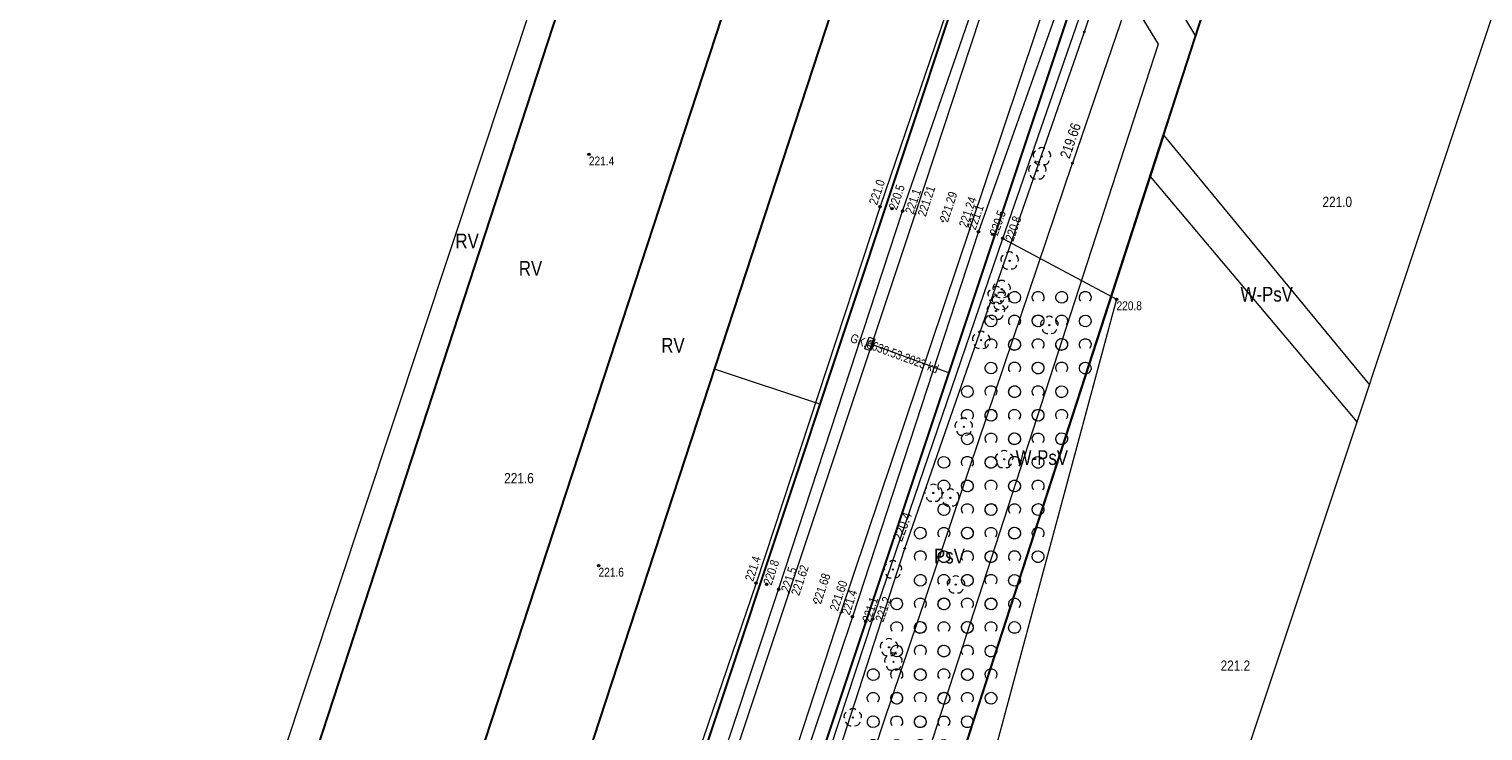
# Model space of a CAD drawing. Header units: metres. Extents: x 0 to 6601798, y -2700 to 5691112.
# Tile 7 of 60: x 6599805 to 6599928, y 5688612 to 5688671. Entities that reach past the tile are written whole.
import ezdxf
from ezdxf.enums import TextEntityAlignment as Align

# ---------------------------------------------------------------- set-up
doc = ezdxf.new("R2010")
doc.units = ezdxf.units.M
doc.header["$MEASUREMENT"] = 0
for name, color, linetype, lineweight in [('AS__Nowe_granice', 150, 'Continuous', 30), ('AS_protokoly_graniczne', 150, 'Continuous', 30), ('Dzialki', 150, 'Continuous', 30), ('Kontury', 7, 'Continuous', 5), ('Numery_konturow', 7, 'Continuous', 5), ('Numery_uzytkow', 7, 'Continuous', 5), ('OTK_L_0', 7, 'Continuous', 5), ('OTK_L_5', 7, 'Continuous', 5), ('OTR_T_0', 7, 'Continuous', 5), ('OTR_T_1', 7, 'Continuous', 5), ('OTZ_L_1', 7, 'Continuous', 5), ('OTZ_T_0', 7, 'Continuous', 5), ('P_SUK_T_1', 7, 'Continuous', 5), ('P_SUKP_E_T_0', 7, 'Continuous', 5), ('P_SUKP_L_0', 7, 'Continuous', 5), ('UTTOC_T_2', 7, 'Continuous', 5), ('UTTPOM_L_0', 7, 'Continuous', 5), ('UWWOC_T_0', 7, 'Continuous', 5), ('UWWPM_L_0', 7, 'Continuous', 5), ('Uzytki', 7, 'Continuous', 5), ('WWRPP_T_0', 7, 'Continuous', 5)]:
    doc.layers.add(name, color=color, linetype=linetype, lineweight=lineweight)
doc.styles.add('STYL_ARIAL', font='ARIALN.TTF')

# ---------------------------------------------------------------- blocks, each defined once
blk = doc.blocks.new('801')
at = {"color": 0}
for radius in [1, 0.9, 0.8, 0.7, 0.6, 0.5, 0.4, 0.3, 0.2, 0.1]:
    blk.add_circle((0, 0), radius, dxfattribs=at)
blk = doc.blocks.new('403')
at = {"color": 0}
blk.add_circle((0, 0), 0.5, dxfattribs=at)
blk = doc.blocks.new('922')
at = {"color": 0}
blk.add_circle((0, 0), 0.5, dxfattribs=at)
for centre, radius, start, end in [((-3.5, 1), 4, 119.84816, 203.51949), ((0, 3.5), 4, 50.114, 129.886), ((3.5, 1), 4, 336.88451, 60.15184), ((-2, -3), 4, 187.477, 278.47884), ((2, -2.75), 4.25, 262.64593, 349.62892)]:
    blk.add_arc(centre, radius, start, end, dxfattribs=at)
blk = doc.blocks.new('509')
at = {"color": 0}
for p, q in [((-5, -2.5), (-5, 2.5)), ((-5, 2.5), (5.5, 2.5)), ((-1.5, 2.5), (-1.5, -2.5)), ((2, 2.5), (2, -2.5)), ((5.5, 2.5), (5.5, -2.5)), ((5.5, -2.5), (-5, -2.5))]:
    blk.add_line(p, q, dxfattribs=at)
blk = doc.blocks.new('UGT')
at = {"color": 7, "flags": 128}
blk.add_lwpolyline([(0, 0.625), (0.442, 0.442), (0.625, 0), (0.442, -0.442), (0, -0.625), (-0.442, -0.442), (-0.625, 0), (-0.442, 0.442), (0, 0.625)], dxfattribs=at)
blk = doc.blocks.new('UGW')
at = {"color": 7, "flags": 128}
blk.add_lwpolyline([(0, 0.625), (0.442, 0.442), (0.625, 0), (0.442, -0.442), (0, -0.625), (-0.442, -0.442), (-0.625, 0), (-0.442, 0.442), (0, 0.625)], dxfattribs=at)
blk = doc.blocks.new('2_OTZK')
at = {"color": 7, "flags": 128}
for points in [[(-6.464, 6.464), (-8.208, 5.332), (-10.262, 5.007), (-12.27, 5.545), (-13.886, 6.853), (-14.83, 8.706), (-14.938, 10.782), (-14.193, 12.723), (-12.723, 14.193), (-10.782, 14.938), (-8.706, 14.83), (-6.853, 13.886), (-5.545, 12.27), (-5.007, 10.262), (-5.332, 8.208), (-6.464, 6.464)], [(6.25, 6.693), (5.232, 8.495), (5.031, 10.555), (5.682, 12.52), (7.072, 14.054), (8.965, 14.892), (11.035, 14.892), (12.928, 14.054), (14.318, 12.52), (14.969, 10.555), (14.768, 8.495), (13.75, 6.693)], [(-13.756, -13.3), (-14.771, -11.497), (-14.968, -9.439), (-14.316, -7.476), (-12.925, -5.945), (-11.034, -5.108), (-8.966, -5.108), (-7.075, -5.945), (-5.684, -7.476), (-5.032, -9.439), (-5.229, -11.497), (-6.244, -13.3)], [(6.464, -6.464), (8.208, -5.332), (10.262, -5.007), (12.27, -5.545), (13.886, -6.853), (14.83, -8.706), (14.938, -10.782), (14.193, -12.723), (12.723, -14.193), (10.782, -14.938), (8.706, -14.83), (6.853, -13.886), (5.545, -12.27), (5.007, -10.262), (5.332, -8.208), (6.464, -6.464)]]:
    blk.add_lwpolyline(points, dxfattribs=at)

msp = doc.modelspace()

# ---------------------------------------------------------------- linework, layer by layer
at = {"color": 7, "linetype": 'Continuous', "lineweight": 0, "flags": 128}
for points in [[(6600173.29, 5690035.7), (6600065.2, 5689524.43), (6600055.68, 5689477.92), (6599986.53, 5689096.03), (6599985.74, 5689089.37), (6599806.46, 5688549.67), (6599804.83, 5688541.58), (6599805.17, 5688533.33), (6599807.49, 5688525.41), (6599811.64, 5688518.27), (6599818.42, 5688511.51), (6599826.1, 5688505.76), (6599833.26, 5688501.65), (6599841.19, 5688499.37), (6599849.44, 5688499.06), (6599857.53, 5688500.73)], [(6599857.53, 5688500.73), (6599864.97, 5688504.3), (6599871.35, 5688509.54), (6599876.29, 5688516.16), (6599879.05, 5688522.33), (6600062.17, 5689071.37), (6600063.61, 5689077.56), (6600064.24, 5689082.18), (6600098.38, 5689267.84), (6600134.13, 5689466.61), (6600198.69, 5689777.13), (6600210.05, 5689827.78)]]:
    msp.add_lwpolyline(points, dxfattribs=at)
at = {"layer": 'AS__Nowe_granice', "linetype": 'Continuous', "flags": 128}
for points in [[(6600019.34, 5689081.95), (6599838.56, 5688539.03)], [(6600029.73, 5689082.04), (6599862.41, 5688580.59)], [(6599873.48, 5688576.9), (6600037.34, 5689082.02)]]:
    msp.add_lwpolyline(points, dxfattribs=at)
at = {"layer": 'AS_protokoly_graniczne', "linetype": 'Continuous', "flags": 128}
msp.add_lwpolyline([(6599831.01, 5688544.56), (6600007.05, 5689081.92)], dxfattribs=at)
at = {"layer": 'Dzialki', "linetype": 'Continuous', "flags": 128}
for points in [[(6599812.02, 5688557.21), (6599983.35, 5689081.7)], [(6599823.48, 5688549.57), (6599997.93, 5689081.83)]]:
    msp.add_lwpolyline(points, dxfattribs=at)
at = {"layer": 'Kontury', "color": 3, "linetype": 'Continuous', "flags": 128}
for points in [[(6599863.02, 5688642.28), (6599886.55, 5688714.09)], [(6599871.95, 5688639.31), (6599891.64, 5688698.51)], [(6599903.87, 5688670.52), (6599896.52, 5688682.82)], [(6599895.19, 5688678.84), (6599862.41, 5688580.59)], [(6599901.14, 5688662.09), (6599903.87, 5688670.52)], [(6599901.14, 5688662.09), (6599900.01, 5688658.61)], [(6599900.01, 5688658.61), (6599873.48, 5688576.9)], [(6599871.95, 5688639.31), (6599863.02, 5688642.28)], [(6599847.37, 5688565.48), (6599871.95, 5688639.31)]]:
    msp.add_lwpolyline(points, dxfattribs=at)
at = {"layer": 'OTK_L_0', "color": 7, "linetype": 'Continuous', "flags": 128}
for points in [[(6599887.11, 5688676.93), (6599880.05, 5688655.46)], [(6599884.69, 5688654.15), (6599891.75, 5688675.23)], [(6599880.05, 5688655.46), (6599869.32, 5688623.31)], [(6599873.73, 5688621.62), (6599884.69, 5688654.15)], [(6599869.32, 5688623.31), (6599859.22, 5688593)], [(6599863.85, 5688591.38), (6599873.73, 5688621.62)]]:
    msp.add_lwpolyline(points, dxfattribs=at)
at = {"layer": 'OTK_L_5', "color": 7, "linetype": 'Continuous', "flags": 128}
for points in [[(6599884.33, 5688677.32), (6599877.06, 5688656.07)], [(6599878.98, 5688655.68), (6599886.38, 5688677.11)], [(6599892.85, 5688674.88), (6599885.42, 5688653.94)], [(6599887.48, 5688653.37), (6599894.71, 5688674.2)], [(6599877.06, 5688656.07), (6599866.54, 5688624.14)], [(6599868.45, 5688623.59), (6599878.98, 5688655.68)], [(6599885.42, 5688653.94), (6599874.72, 5688621.28)], [(6599876.45, 5688621.08), (6599887.48, 5688653.37)], [(6599866.54, 5688624.14), (6599858.38, 5688600.17)], [(6599858.77, 5688594.45), (6599868.45, 5688623.59)], [(6599874.72, 5688621.28), (6599864.54, 5688590.99)], [(6599866.36, 5688590.39), (6599876.45, 5688621.08)]]:
    msp.add_lwpolyline(points, dxfattribs=at)
at = {"layer": 'OTZ_L_1', "color": 7, "linetype": 'Continuous', "flags": 128}
for points in [[(6599876.45, 5688621.08), (6599887.48, 5688653.37)], [(6599887.48, 5688653.37), (6599897.14, 5688648.21)], [(6599897.14, 5688648.21), (6599882.49, 5688593.83)], [(6599866.36, 5688590.39), (6599876.45, 5688621.08)]]:
    msp.add_lwpolyline(points, dxfattribs=at)
at = {"layer": 'P_SUKP_L_0', "color": 30, "linetype": 'Continuous', "flags": 128}
msp.add_lwpolyline([(6599876.21, 5688644.44), (6599882.78, 5688642.03)], dxfattribs=at)
at = {"layer": 'UTTPOM_L_0', "color": 30, "linetype": 'Continuous', "flags": 128}
for points in [[(6599894.41, 5688670.88), (6599913.61, 5688727.64)], [(6599879.16, 5688627.07), (6599894.41, 5688670.88)], [(6599867.45, 5688590.93), (6599879.16, 5688627.07)]]:
    msp.add_lwpolyline(points, dxfattribs=at)
at = {"layer": 'UWWPM_L_0', "color": 161, "linetype": 'Continuous', "flags": 128}
for points in [[(6599925.86, 5688754.56), (6599893.4, 5688659.75)], [(6599877.39, 5688612.37), (6599893.4, 5688659.75)], [(6599868.83, 5688586.39), (6599877.39, 5688612.37)]]:
    msp.add_lwpolyline(points, dxfattribs=at)
at = {"layer": 'Uzytki', "color": 3, "linetype": 'Continuous', "flags": 128}
for points in [[(6599895.19, 5688678.84), (6599900.68, 5688669.83)], [(6599900.68, 5688669.83), (6599871.25, 5688579.29)], [(6599901.14, 5688662.09), (6599918.61, 5688640.94)], [(6599917.56, 5688637.8), (6599900.01, 5688658.61)]]:
    msp.add_lwpolyline(points, dxfattribs=at)

# ---------------------------------------------------------------- block references
at = {"layer": 'OTR_T_0', "color": 7, "linetype": 'Continuous', "xscale": 0.1, "yscale": 0.1, "zscale": 0.1, "rotation": 0.0008399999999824}
for p in [(6599880.05, 5688655.46), (6599882.4, 5688654.82), (6599884.69, 5688654.15), (6599869.32, 5688623.31), (6599871.62, 5688622.45), (6599873.73, 5688621.62)]:
    msp.add_blockref('403', p, dxfattribs=at)
at = {"layer": 'OTR_T_1', "color": 7, "linetype": 'Continuous', "xscale": 0.1, "yscale": 0.1, "zscale": 0.1, "rotation": 0.0008399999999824}
for p in [(6599852.35, 5688660.5), (6599877.06, 5688656.07), (6599878.07, 5688655.88), (6599878.98, 5688655.68), (6599885.42, 5688653.94), (6599886.63, 5688653.7), (6599887.48, 5688653.37), (6599897.14, 5688648.21), (6599853.17, 5688625.62), (6599866.54, 5688624.14), (6599867.43, 5688624.04), (6599868.45, 5688623.59), (6599874.72, 5688621.28), (6599875.83, 5688620.89), (6599876.45, 5688621.08)]:
    msp.add_blockref('801', p, dxfattribs=at)
at = {"layer": 'OTZ_L_1', "color": 7, "linetype": 'Continuous', "xscale": 0.1, "yscale": 0.1, "zscale": 0.1}
for p in [(6599889.48, 5688647.37), (6599893.48, 5688647.37), (6599887.48, 5688645.37), (6599891.48, 5688645.37), (6599889.48, 5688643.37), (6599893.48, 5688643.37), (6599887.48, 5688641.37), (6599891.48, 5688641.37), (6599885.48, 5688639.37), (6599889.48, 5688639.37), (6599887.48, 5688637.37), (6599891.48, 5688637.37), (6599885.48, 5688635.37), (6599889.48, 5688635.37), (6599883.48, 5688633.37), (6599887.48, 5688633.37), (6599885.48, 5688631.37), (6599889.48, 5688631.37), (6599883.48, 5688629.37), (6599887.48, 5688629.37), (6599881.48, 5688627.37), (6599885.48, 5688627.37), (6599889.48, 5688627.37), (6599883.48, 5688625.37), (6599887.48, 5688625.37), (6599881.48, 5688623.37), (6599885.48, 5688623.37), (6599879.48, 5688621.37), (6599883.48, 5688621.37), (6599887.48, 5688621.37), (6599881.48, 5688619.37), (6599885.48, 5688619.37), (6599879.48, 5688617.37), (6599883.48, 5688617.37), (6599877.48, 5688615.37), (6599881.48, 5688615.37), (6599885.48, 5688615.37), (6599879.48, 5688613.37), (6599883.48, 5688613.37), (6599877.48, 5688611.37), (6599881.48, 5688611.37)]:
    msp.add_blockref('2_OTZK', p, dxfattribs=at)
at = {"layer": 'OTZ_T_0', "color": 7, "linetype": 'Continuous', "xscale": 0.1, "yscale": 0.1, "zscale": 0.1}
for p in [(6599890.8, 5688660.32), (6599890.41, 5688659.11), (6599888.06, 5688651.47), (6599886.95, 5688648.54), (6599887.39, 5688649.06), (6599886.9, 5688647.21), (6599887.32, 5688648.04), (6599891.44, 5688646.01), (6599885.65, 5688644.74), (6599884.17, 5688637.38), (6599887.6, 5688634.63), (6599881.59, 5688631.78), (6599883.03, 5688631.37), (6599878.15, 5688625.28), (6599883.5, 5688624), (6599877.82, 5688618.68), (6599878.2, 5688617.45), (6599874.75, 5688612.73)]:
    msp.add_blockref('922', p, dxfattribs=at)
at = {"layer": 'P_SUK_T_1', "color": 7, "linetype": 'Continuous', "xscale": 0.1, "yscale": 0.1, "zscale": 0.1, "rotation": 249.7122}
msp.add_blockref('509', (6599876.21, 5688644.44), dxfattribs=at)
at = {"layer": 'UTTOC_T_2', "color": 30, "linetype": 'Continuous', "xscale": 0.1, "yscale": 0.1, "zscale": 0.1}
for p in [(6599894.41, 5688670.88), (6599879.16, 5688627.07)]:
    msp.add_blockref('UGT', p, dxfattribs=at)
at = {"layer": 'UWWOC_T_0', "color": 161, "linetype": 'Continuous', "xscale": 0.1, "yscale": 0.1, "zscale": 0.1}
msp.add_blockref('UGW', (6599893.4, 5688659.75), dxfattribs=at)

# ---------------------------------------------------------------- texts
at = {"layer": 'Numery_konturow', "color": 3, "linetype": 'Continuous', "style": 'STYL_ARIAL'}
for s, p in [('RV', (6599841.02, 5688652.15)), ('RV', (6599846.4, 5688649.83)), ('RV', (6599858.49, 5688643.3)), ('PsV', (6599881.64, 5688625.42))]:
    msp.add_text(s, height=1.25, dxfattribs=at).set_placement(p, align=Align.BOTTOM_LEFT)
at = {"layer": 'Numery_uzytkow', "color": 3, "linetype": 'Continuous', "style": 'STYL_ARIAL'}
for p in [(6599907.66, 5688647.63), (6599888.57, 5688633.78)]:
    msp.add_text('W-PsV', height=1.25, dxfattribs=at).set_placement(p, align=Align.BOTTOM_LEFT)
at = {"layer": 'OTR_T_0', "color": 7, "linetype": 'Continuous', "style": 'STYL_ARIAL'}
for s, rotation, p in [('221.21', 71.8, (6599880.23, 5688655.4)), ('221.62', 71.5, (6599869.49, 5688623.25))]:
    msp.add_text(s, height=0.75, rotation=rotation, dxfattribs=at).set_placement(p, align=Align.TOP_LEFT)
for s, rotation, p in [('221.29', 71.8, (6599882.46, 5688654.8)), ('221.68', 71.5, (6599871.68, 5688622.43))]:
    msp.add_text(s, height=0.75, rotation=rotation, dxfattribs=at).set_placement(p, align=Align.MIDDLE_LEFT)
for s, rotation, p in [('221.24', 71.5, (6599884.66, 5688654.17)), ('221.60', 71.4, (6599873.69, 5688621.63))]:
    msp.add_text(s, height=0.75, rotation=rotation, dxfattribs=at).set_placement(p, align=Align.BOTTOM_LEFT)
at = {"layer": 'OTR_T_1', "color": 7, "linetype": 'Continuous', "style": 'STYL_ARIAL'}
for s, p in [('221.4', (6599852.35, 5688660.31)), ('220.8', (6599897.14, 5688648.03)), ('221.6', (6599853.17, 5688625.43))]:
    msp.add_text(s, height=0.75, dxfattribs=at).set_placement(p, align=Align.TOP_LEFT)
for s, rotation, p in [('221.0', 71.1, (6599877.02, 5688656.08)), ('221.1', 70.5, (6599885.38, 5688653.95)), ('221.4', 71.8, (6599866.5, 5688624.15)), ('221.4', 71.9, (6599874.69, 5688621.29))]:
    msp.add_text(s, height=0.75, rotation=rotation, dxfattribs=at).set_placement(p, align=Align.BOTTOM_LEFT)
for s, rotation, p in [('220.5', 71.1, (6599878.13, 5688655.85)), ('220.5', 70.5, (6599886.69, 5688653.67)), ('220.8', 71.8, (6599867.49, 5688624.02)), ('221.1', 71.9, (6599875.89, 5688620.87))]:
    msp.add_text(s, height=0.75, rotation=rotation, dxfattribs=at).set_placement(p, align=Align.MIDDLE_LEFT)
for s, rotation, p in [('221.1', 70.9, (6599879.16, 5688655.62)), ('220.8', 70.9, (6599887.66, 5688653.3)), ('221.5', 71.8, (6599868.63, 5688623.53)), ('221.2', 71.1, (6599876.63, 5688621.02))]:
    msp.add_text(s, height=0.75, rotation=rotation, dxfattribs=at).set_placement(p, align=Align.TOP_LEFT)
at = {"layer": 'P_SUKP_E_T_0', "color": 30, "linetype": 'Continuous', "style": 'STYL_ARIAL'}
msp.add_text('GK.6630.53.2023 kd', height=0.75, rotation=339.856, dxfattribs=at).set_placement((6599878.29, 5688643.61), align=Align.MIDDLE_CENTER)
at = {"layer": 'UTTOC_T_2', "color": 30, "linetype": 'Continuous', "style": 'STYL_ARIAL'}
msp.add_text('220.4', height=0.875, rotation=69.6139, dxfattribs=at).set_placement((6599879.17, 5688627.51), align=Align.BOTTOM_LEFT)
at = {"layer": 'UWWOC_T_0', "color": 161, "linetype": 'Continuous', "style": 'STYL_ARIAL'}
msp.add_text('219.66', height=0.875, rotation=71.1699, dxfattribs=at).set_placement((6599893.39, 5688659.98), align=Align.BOTTOM_LEFT)
at = {"layer": 'WWRPP_T_0', "color": 7, "linetype": 'Continuous', "style": 'STYL_ARIAL'}
for s, p in [('221.0', (6599914.62, 5688655.77)), ('221.6', (6599845.16, 5688632.33)), ('221.2', (6599905.97, 5688616.43))]:
    msp.add_text(s, height=0.875, dxfattribs=at).set_placement(p, align=Align.BOTTOM_LEFT)

doc.saveas('drawing.dxf')
